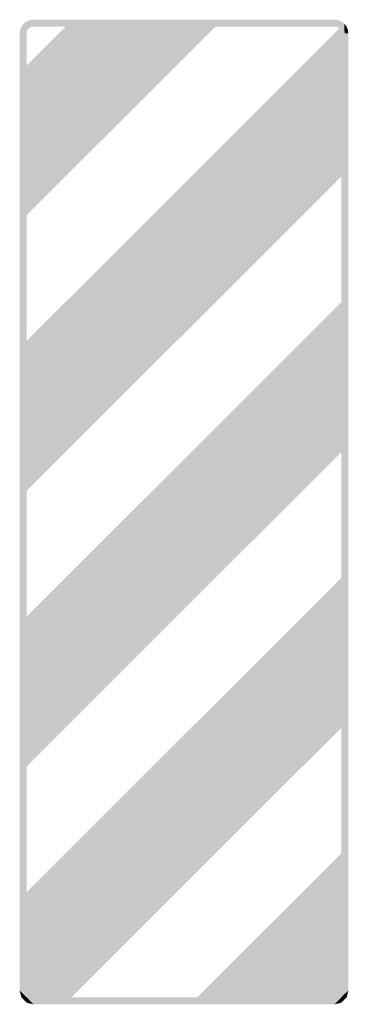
# Model space of a CAD drawing. Header units: inches. Extents: x -6 to 6, y -18 to 18.
import ezdxf

# ---------------------------------------------------------------- set-up
doc = ezdxf.new("R2010")
doc.units = ezdxf.units.IN
doc.header["$MEASUREMENT"] = 0

msp = doc.modelspace()

# ---------------------------------------------------------------- hatches: boundary and pattern name
for points in [[(-5.5, 18), (-5.549, 17.998), (-5.598, 17.99), (-5.645, 17.978), (-5.691, 17.962), (-5.736, 17.941), (-5.778, 17.916), (-5.817, 17.886), (-5.854, 17.854), (-5.887, 17.817), (-5.916, 17.778), (-5.941, 17.736), (-5.962, 17.691), (-5.978, 17.645), (-5.99, 17.598), (-5.998, 17.549), (-6, 17.5), (-5.75, 17.5), (-5.749, 17.524), (-5.745, 17.549), (-5.739, 17.573), (-5.731, 17.596), (-5.72, 17.618), (-5.708, 17.639), (-5.693, 17.659), (-5.677, 17.677), (-5.659, 17.693), (-5.639, 17.708), (-5.618, 17.72), (-5.596, 17.731), (-5.573, 17.739), (-5.549, 17.745), (-5.525, 17.749), (-5.5, 17.75), (-5.5, 18)], [(1.404, 18), (-4.076, 18), (-6, 16.076), (-6, 10.596), (1.404, 18)], [(5.854, 17.854), (-6, 6), (-6, 0.52), (6, 12.52), (5.854, 17.854)], [(5.5, 18), (-5.5, 18), (-5.5, 17.75), (5.5, 17.75), (5.5, 18)], [(6, 17.5), (5.998, 17.549), (5.99, 17.598), (5.978, 17.645), (5.962, 17.691), (5.941, 17.736), (5.916, 17.778), (5.887, 17.817), (5.854, 17.854), (5.817, 17.886), (5.778, 17.916), (5.736, 17.941), (5.691, 17.962), (5.645, 17.978), (5.598, 17.99), (5.549, 17.998), (5.5, 18), (5.5, 17.75), (5.525, 17.749), (5.549, 17.745), (5.573, 17.739), (5.596, 17.731), (5.618, 17.72), (5.639, 17.708), (5.659, 17.693), (5.677, 17.677), (5.693, 17.659), (5.708, 17.639), (5.72, 17.618), (5.731, 17.596), (5.739, 17.573), (5.745, 17.549), (5.749, 17.524), (5.75, 17.5), (6, 17.5)], [(5.931, 17.753), (5.868, 17.504), (5.864, 17.498), (5.854, 17.854), (5.931, 17.753)], [(5.976, 17.654), (5.866, 17.507), (5.868, 17.504), (5.931, 17.753), (5.976, 17.654)], [(6, 17.5), (5.866, 17.507), (5.866, 17.507), (5.976, 17.654), (6, 17.5)], [(-6, 17.5), (-6, -17.5), (-5.75, -17.5), (-5.75, 17.5), (-6, 17.5)], [(6, -17.5), (6, 17.5), (5.75, 17.5), (5.75, -17.5), (6, -17.5)], [(6, 12.52), (6, 17.5), (5.864, 17.508), (6, 12.52)], [(6, 7.924), (-6, -4.076), (-6, -9.556), (6, 2.444), (6, 7.924)], [(6, -2.153), (-6, -14.153), (-4.367, -18), (6, -7.633), (6, -2.153)], [(6, -12.229), (0.229, -18), (5.5, -18), (6, -17.5), (6, -12.229)], [(-6, -14.153), (-6, -17.5), (-5.5, -18), (-4.367, -18), (-6, -14.153)], [(-6, -17.5), (-5.998, -17.549), (-5.99, -17.598), (-5.978, -17.645), (-5.962, -17.691), (-5.941, -17.736), (-5.916, -17.778), (-5.887, -17.817), (-5.854, -17.854), (-5.817, -17.887), (-5.778, -17.916), (-5.736, -17.941), (-5.691, -17.962), (-5.645, -17.978), (-5.598, -17.99), (-5.549, -17.998), (-5.5, -18), (-5.5, -17.75), (-5.525, -17.749), (-5.549, -17.745), (-5.573, -17.739), (-5.596, -17.731), (-5.618, -17.72), (-5.639, -17.708), (-5.659, -17.693), (-5.677, -17.677), (-5.693, -17.659), (-5.708, -17.639), (-5.72, -17.618), (-5.731, -17.596), (-5.739, -17.573), (-5.745, -17.549), (-5.749, -17.525), (-5.75, -17.5), (-6, -17.5)], [(-6, -17.5), (-5.745, -17.751), (-5.742, -17.751), (-5.932, -17.752), (-6, -17.5)], [(5.5, -18), (5.549, -17.998), (5.598, -17.99), (5.645, -17.978), (5.691, -17.962), (5.736, -17.941), (5.778, -17.916), (5.817, -17.887), (5.854, -17.854), (5.887, -17.817), (5.916, -17.778), (5.941, -17.736), (5.962, -17.691), (5.978, -17.645), (5.99, -17.598), (5.998, -17.549), (6, -17.5), (5.75, -17.5), (5.749, -17.525), (5.745, -17.549), (5.739, -17.573), (5.731, -17.596), (5.72, -17.618), (5.708, -17.639), (5.693, -17.659), (5.677, -17.677), (5.659, -17.693), (5.639, -17.708), (5.618, -17.72), (5.596, -17.731), (5.573, -17.739), (5.549, -17.745), (5.525, -17.749), (5.5, -17.75), (5.5, -18)], [(5.943, -17.733), (5.733, -17.767), (5.727, -17.753), (6, -17.5), (5.943, -17.733)], [(-5.932, -17.752), (-5.742, -17.751), (-5.737, -17.751), (-5.737, -17.94), (-5.932, -17.752)], [(-5.737, -17.94), (-5.737, -17.751), (-5.737, -17.751), (-5.5, -18), (-5.737, -17.94)], [(-5.5, -18), (5.5, -18), (5.5, -17.75), (-5.5, -17.75), (-5.5, -18)], [(5.5, -18), (5.727, -17.767), (5.727, -17.767), (5.745, -17.936), (5.5, -18)], [(5.745, -17.936), (5.727, -17.767), (5.733, -17.767), (5.943, -17.733), (5.745, -17.936)]]:
    msp.add_hatch(color=7).paths.add_polyline_path(points)

doc.saveas('drawing.dxf')
